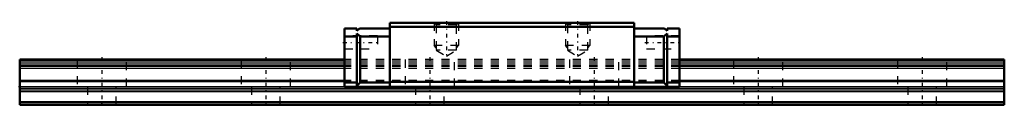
# Model space of a CAD drawing. Header units: millimetres. Extents: x -10 to 110, y 0 to 10.
import ezdxf

# ---------------------------------------------------------------- set-up
doc = ezdxf.new("R2010")
doc.units = ezdxf.units.MM
doc.linetypes.add('Center', pattern=[1.5, 0.45, -0.5, 0.05, -0.5])
doc.linetypes.add('Dashed', pattern=[2, 1, -1])
for name, color, linetype, lineweight in [('2d ConnectionPoints', 7, 'Continuous', 50), ('AM_0', 7, 'Continuous', 50), ('AM_4', 3, 'Continuous', 25), ('AM_5', 3, 'Continuous', 25), ('AM_7', 7, 'Center', 25), ('AM_9', 6, 'Dashed', 25)]:
    doc.layers.add(name, color=color, linetype=linetype, lineweight=lineweight)

# ---------------------------------------------------------------- blocks, each defined once
blk = doc.blocks.new('1_RSX9NMUU1_Slider_0_in_RSX9NMUU120LMG100W3960001_0')
at = {"layer": 'AM_0'}
for p, q in [((35.1, 10), (35.1, 2.2)), ((64.9, 10), (35.1, 10)), ((64.9, 10), (64.9, 2.2)), ((29.6, 9.3), (31.1, 9.3)), ((29.6, 9.3), (29.6, 2.2)), ((31.4, 9.3), (31.1, 9)), ((31.1, 9), (31.1, 9.3)), ((31.1, 2.3), (31.1, 8.7)), ((31.1, 8.7), (31.5, 8.3)), ((31.4, 9.3), (35.1, 9.3)), ((64.9, 9.5), (35.1, 9.5)), ((68.6, 9.3), (64.9, 9.3)), ((68.9, 8.7), (68.5, 8.3)), ((68.6, 9.3), (68.9, 9)), ((70.4, 9.3), (68.9, 9.3)), ((68.9, 9), (68.9, 9.3)), ((68.9, 2.3), (68.9, 8.7)), ((70.4, 9.3), (70.4, 2.2)), ((29.6, 8.3), (31.1, 8.3)), ((31.5, 8.3), (31.5, 2.7)), ((31.5, 8.3), (35.1, 8.3)), ((68.5, 8.3), (64.9, 8.3)), ((68.5, 8.3), (68.5, 2.7)), ((70.4, 8.3), (68.9, 8.3)), ((29.6, 2.7), (31.1, 2.7)), ((31.5, 2.7), (31.1, 2.3)), ((31.5, 2.7), (35.1, 2.7)), ((64.9, 2.8), (35.1, 2.8)), ((68.5, 2.7), (64.9, 2.7)), ((68.5, 2.7), (68.9, 2.3)), ((70.4, 2.7), (68.9, 2.7)), ((70.4, 2.2), (29.6, 2.2))]:
    blk.add_line(p, q, dxfattribs=at)
at = {"layer": 'AM_5', "linetype": 'Dashed'}
for p, q in [((40.5, 10), (40.5, 7.2)), ((43.5, 10), (43.5, 7.2)), ((56.5, 10), (56.5, 7.2)), ((59.5, 10), (59.5, 7.2)), ((43.5, 7.2), (40.5, 7.2)), ((40.77, 6.92), (40.5, 7.2)), ((43.23, 6.92), (43.5, 7.2)), ((59.5, 7.2), (56.5, 7.2)), ((56.77, 6.92), (56.5, 7.2)), ((59.23, 6.92), (59.5, 7.2))]:
    blk.add_line(p, q, dxfattribs=at)
at = {"layer": 'AM_7'}
for p, q in [((42, 10.2), (42, 5.73)), ((58, 10.2), (58, 5.73)), ((29.4, 7.6), (33.8, 7.6)), ((66.2, 7.6), (70.6, 7.6))]:
    blk.add_line(p, q, dxfattribs=at)
at = {"layer": 'AM_9'}
for p, q in [((40.5, 10), (40.77, 9.73)), ((40.77, 9.73), (40.77, 6.64)), ((43.23, 9.73), (40.77, 9.73)), ((43.23, 9.73), (43.5, 10)), ((43.23, 6.64), (43.23, 9.73)), ((56.5, 10), (56.77, 9.73)), ((56.77, 9.73), (56.77, 6.64)), ((59.23, 9.73), (56.77, 9.73)), ((59.23, 9.73), (59.5, 10)), ((59.23, 6.64), (59.23, 9.73)), ((33.6, 8.4), (29.6, 8.4)), ((33.6, 8.4), (33.6, 6.8)), ((70.4, 8.4), (66.4, 8.4)), ((66.4, 8.4), (66.4, 6.8)), ((29.6, 6.8), (33.6, 6.8)), ((40.77, 6.64), (42, 5.93)), ((43.23, 6.64), (40.77, 6.64)), ((42, 5.93), (43.23, 6.64)), ((56.77, 6.64), (58, 5.93)), ((59.23, 6.64), (56.77, 6.64)), ((58, 5.93), (59.23, 6.64)), ((66.4, 6.8), (70.4, 6.8)), ((70.4, 5.5), (29.6, 5.5)), ((70.4, 5.29), (29.6, 5.29)), ((70.4, 5.08), (29.6, 5.08)), ((70.4, 4.82), (29.6, 4.82)), ((70.4, 4.65), (29.6, 4.65)), ((70.4, 4.4), (29.6, 4.4)), ((70.4, 2.96), (29.6, 2.96)), ((70.4, 2.79), (29.6, 2.79))]:
    blk.add_line(p, q, dxfattribs=at)
blk = doc.blocks.new('2_RSX9M12010_Track_0_in_RSX9NMUU120LMG100W3960001_0')
at = {"layer": 'AM_0'}
for p, q in [((29.6, 5.5), (-10, 5.5)), ((-10, 5.5), (-10, 0)), ((110, 5.5), (70.4, 5.5)), ((110, 5.5), (110, 0)), ((110, 0.3), (-10, 0.3)), ((110, 0), (-10, 0))]:
    blk.add_line(p, q, dxfattribs=at)
at = {"layer": 'AM_4'}
for p, q in [((29.6, 5.29), (-10, 5.29)), ((29.6, 5.08), (-10, 5.08)), ((29.6, 4.82), (-10, 4.82)), ((110, 5.29), (70.4, 5.29)), ((110, 5.08), (70.4, 5.08)), ((110, 4.82), (70.4, 4.82)), ((29.6, 4.65), (-10, 4.65)), ((29.6, 4.4), (-10, 4.4)), ((110, 4.65), (70.4, 4.65)), ((110, 4.4), (70.4, 4.4)), ((29.6, 2.96), (-10, 2.96)), ((29.6, 2.79), (-10, 2.79)), ((110, 2.96), (70.4, 2.96)), ((110, 2.79), (70.4, 2.79)), ((110, 2.17), (-10, 2.17)), ((110, 1.96), (-10, 1.96)), ((110, 1.79), (-10, 1.79)), ((110, 1.58), (-10, 1.58))]:
    blk.add_line(p, q, dxfattribs=at)
at = {"layer": 'AM_7'}
for p, q in [((0, 5.78), (0, -0.28)), ((20, 5.78), (20, -0.28)), ((40, 5.78), (40, -0.28)), ((60, 5.78), (60, -0.28)), ((80, 5.78), (80, -0.28)), ((100, 5.78), (100, -0.28))]:
    blk.add_line(p, q, dxfattribs=at)
at = {"layer": 'AM_9'}
for p, q in [((-3, 5.5), (-3, 2.2)), ((3, 2.2), (3, 5.5)), ((17, 5.5), (17, 2.2)), ((23, 2.2), (23, 5.5)), ((70.4, 5.5), (29.6, 5.5)), ((70.4, 5.29), (29.6, 5.29)), ((70.4, 5.08), (29.6, 5.08)), ((70.4, 4.82), (29.6, 4.82)), ((37, 5.5), (37, 2.2)), ((43, 2.2), (43, 5.5)), ((57, 5.5), (57, 2.2)), ((63, 2.2), (63, 5.5)), ((77, 5.5), (77, 2.2)), ((83, 2.2), (83, 5.5)), ((97, 5.5), (97, 2.2)), ((103, 2.2), (103, 5.5)), ((70.4, 4.65), (29.6, 4.65)), ((70.4, 4.4), (29.6, 4.4)), ((70.4, 2.96), (29.6, 2.96)), ((70.4, 2.79), (29.6, 2.79)), ((3, 2.2), (-3, 2.2)), ((-1.75, 2.2), (-1.75, 0)), ((1.75, 0), (1.75, 2.2)), ((23, 2.2), (17, 2.2)), ((18.25, 2.2), (18.25, 0)), ((21.75, 0), (21.75, 2.2)), ((38.25, 2.2), (38.25, 0)), ((41.75, 0), (41.75, 2.2)), ((58.25, 2.2), (58.25, 0)), ((61.75, 0), (61.75, 2.2)), ((83, 2.2), (77, 2.2)), ((78.25, 2.2), (78.25, 0)), ((81.75, 0), (81.75, 2.2)), ((103, 2.2), (97, 2.2)), ((98.25, 2.2), (98.25, 0)), ((101.75, 0), (101.75, 2.2))]:
    blk.add_line(p, q, dxfattribs=at)

msp = doc.modelspace()

# ---------------------------------------------------------------- linework, layer by layer
at = {"layer": '2d ConnectionPoints'}
for p in [(-10, 2.2), (0, 0), (0, 0)]:
    msp.add_point(p, dxfattribs=at)

# ---------------------------------------------------------------- block references
for name in ['1_RSX9NMUU1_Slider_0_in_RSX9NMUU120LMG100W3960001_0', '2_RSX9M12010_Track_0_in_RSX9NMUU120LMG100W3960001_0']:
    msp.add_blockref(name, (0, 0))

doc.saveas('drawing.dxf')
